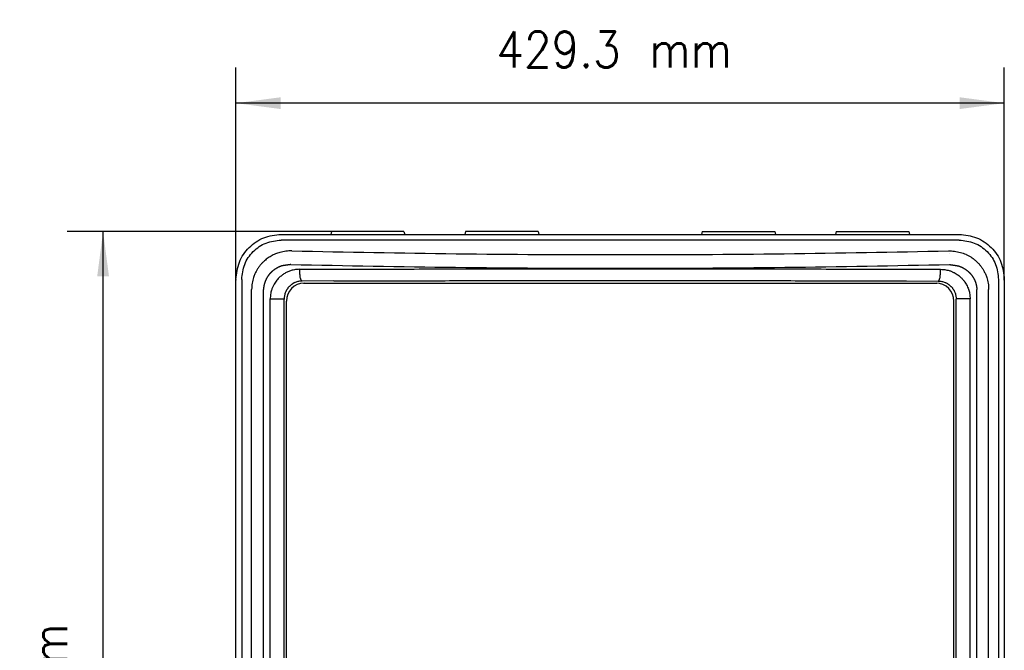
# Model space of a CAD drawing. Header units: inches. Extents: x -113 to 96, y -70 to 125.
# Tile 12 of 23: x -74 to -19, y 40 to 75. Entities that reach past the tile are written whole.
import ezdxf

# ---------------------------------------------------------------- set-up
doc = ezdxf.new("R2010")
doc.units = ezdxf.units.IN
doc.layers.add('1', color=7, linetype='Continuous')
doc.styles.add('CONVERTER_11', font='txt.shx', dxfattribs={"width": 0.9})
doc.dimstyles.new('ME10_DIM_15', dxfattribs={"dimtxt": 2, "dimasz": 2.5, "dimexe": 2, "dimexo": 0, "dimgap": 2, "dimtad": 1, "dimzin": 12, "dimdsep": 46, "dimtxsty": 'CONVERTER_11', "dimsah": 1, "dimcen": 0.09, "dimclrd": 3, "dimclre": 3, "dimclrt": 3, "dimadec": 0, "dimazin": 0, "dimtfac": 1, "dimtdec": 4, "dimtmove": 0, "dimatfit": 3, "dimfxl": 1, "dimtolj": 1, "dimtzin": 0, "dimarcsym": 0})
doc.dimstyles.new('ME10_DIM_16', dxfattribs={"dimtxt": 2, "dimasz": 2.5, "dimexe": 2, "dimexo": 0, "dimgap": 2, "dimtad": 1, "dimzin": 12, "dimdsep": 46, "dimtxsty": 'CONVERTER_11', "dimsah": 1, "dimcen": 0.09, "dimclrd": 3, "dimclre": 3, "dimclrt": 3, "dimadec": 0, "dimazin": 0, "dimtfac": 1, "dimtdec": 4, "dimtmove": 0, "dimatfit": 3, "dimfxl": 1, "dimtolj": 1, "dimtzin": 0, "dimarcsym": 0})

# ---------------------------------------------------------------- blocks, each defined once
blk = doc.blocks.new('Gitter__56', base_point=(-40, 34.181))
at = {"color": 2, "linetype": 'Continuous'}
for p, q in [((-57.695, 60.231), (-57.65, 60.231)), ((-57.65, 60.231), (-56.891, 60.231)), ((-56.891, 60.231), (-56.85, 60.231)), ((-56.85, 60.231), (-56.725, 60.231)), ((-56.725, 60.231), (-23.275, 60.231)), ((-23.275, 60.231), (-23.15, 60.231)), ((-23.15, 60.231), (-23.109, 60.231)), ((-23.109, 60.231), (-22.35, 60.231)), ((-22.35, 60.231), (-22.305, 60.231))]:
    blk.add_line(p, q, dxfattribs=at)
blk = doc.blocks.new('Schaumstoff-PPI-20__57', base_point=(-40, 34.181))
at = {"color": 2, "linetype": 'Continuous'}
for p, q in [((-57.65, 60.231), (-56.891, 60.231)), ((-56.891, 60.231), (-56.85, 60.231)), ((-56.85, 60.231), (-56.725, 60.231)), ((-56.725, 60.231), (-23.275, 60.231)), ((-23.275, 60.231), (-23.15, 60.231)), ((-23.15, 60.231), (-23.109, 60.231)), ((-23.109, 60.231), (-22.35, 60.231)), ((-58.65, 9.131), (-58.65, 59.231)), ((-21.35, 9.131), (-21.35, 59.231))]:
    blk.add_line(p, q, dxfattribs=at)
for centre, start, end in [((-57.65, 59.231), 90, 180), ((-22.35, 59.231), 0, 90)]:
    blk.add_arc(centre, 1, start, end, dxfattribs=at)
blk = doc.blocks.new('364279-GITTER-kpl__58', base_point=(-40, 34.181))
for name in ['Schaumstoff-PPI-20__57', 'Gitter__56']:
    blk.add_blockref(name, (-40, 34.181))
blk = doc.blocks.new('366455-Rueckteil_12-Zoll_passiv__63', base_point=(-40, 34.256))
at = {"color": 2, "linetype": 'Continuous'}
for p, q in [((-56.131, 63.111), (-56.174, 62.954)), ((-52.079, 63.111), (-56.131, 63.111)), ((-52.079, 63.111), (-52.036, 62.954)), ((-48.641, 63.111), (-48.684, 62.954)), ((-44.589, 63.111), (-48.641, 63.111)), ((-44.589, 63.111), (-44.546, 62.954)), ((-35.411, 63.111), (-35.454, 62.954)), ((-35.411, 63.111), (-31.359, 63.111)), ((-31.359, 63.111), (-31.316, 62.954)), ((-27.921, 63.111), (-27.964, 62.954)), ((-27.921, 63.111), (-23.869, 63.111)), ((-23.869, 63.111), (-23.826, 62.954)), ((-61.465, 60.416), (-61.465, 60.433)), ((-61.465, 7.956), (-61.465, 60.416)), ((-18.535, 60.433), (-18.535, 60.416)), ((-18.535, 60.416), (-18.535, 7.956))]:
    blk.add_line(p, q, dxfattribs=at)
blk = doc.blocks.new('366455-Rueckteil_12-Zoll_passiv_kpl__64', base_point=(-40, 34.256))
blk.add_blockref('366455-Rueckteil_12-Zoll_passiv__63', (-40, 34.256))
blk = doc.blocks.new('GEHAEUSE-kpl__65', base_point=(-40, 33.811))
blk.add_blockref('366455-Rueckteil_12-Zoll_passiv_kpl__64', (-40, 34.256))
blk = doc.blocks.new('Schallwand__66', base_point=(-40, 33.748))
at = {"color": 2, "linetype": 'Continuous'}
for p, q in [((-58.944, 62.954), (-21.056, 62.954)), ((-21.058, 62.634), (-58.942, 62.634)), ((-61.465, 60.416), (-61.465, 60.433)), ((-61.465, 7.956), (-61.465, 60.416)), ((-61.142, 60.433), (-61.142, 7.93)), ((-55.998, 60.353), (-57.776, 60.347)), ((-24.002, 60.353), (-22.224, 60.347)), ((-18.858, 60.433), (-18.858, 7.93)), ((-18.535, 60.433), (-18.535, 60.416)), ((-18.535, 60.416), (-18.535, 7.956)), ((-60.591, 8.481), (-60.591, 59.881)), ((-58.773, 9.019), (-58.773, 59.344)), ((-21.227, 9.019), (-21.227, 59.344))]:
    blk.add_line(p, q, dxfattribs=at)
at = {"color": 1, "linetype": 'Continuous'}
for p, q in [((-57.792, 60.364), (-57.776, 60.347)), ((-22.208, 60.364), (-22.224, 60.347)), ((-59.552, 9.004), (-59.552, 59.358)), ((-59.552, 59.358), (-58.787, 59.358)), ((-58.787, 59.358), (-58.773, 59.344)), ((-21.213, 59.358), (-21.227, 59.344)), ((-20.448, 59.358), (-21.213, 59.358)), ((-20.448, 9.004), (-20.448, 59.358))]:
    blk.add_line(p, q, dxfattribs=at)
at = {"color": 2, "linetype": 'Continuous'}
blk.add_arc((-21.575, 61.887), 0.00432, -24.6339, 33.5851, dxfattribs=at)
for points, knots in [([(-61.465, 60.433), (-61.428, 60.764), (-61.353, 61.425), (-60.771, 62.26), (-59.936, 62.842), (-59.275, 62.917), (-58.944, 62.954)], [0, 0, 0, 0, 0.984324, 1.968648, 2.952972, 3.937296, 3.937296, 3.937296, 3.937296]), ([(-21.056, 62.954), (-20.725, 62.917), (-20.064, 62.842), (-19.229, 62.26), (-18.647, 61.425), (-18.572, 60.764), (-18.535, 60.433)], [0, 0, 0, 0, 0.984324, 1.968648, 2.952972, 3.937296, 3.937296, 3.937296, 3.937296]), ([(-61.142, 60.433), (-61.11, 60.721), (-61.044, 61.299), (-60.537, 62.028), (-59.807, 62.536), (-59.23, 62.601), (-58.942, 62.634)], [0, 0, 0, 0, 0.859243, 1.718485, 2.577727, 3.43697, 3.43697, 3.43697, 3.43697]), ([(-21.058, 62.634), (-20.77, 62.601), (-20.193, 62.536), (-19.463, 62.028), (-18.956, 61.299), (-18.89, 60.721), (-18.858, 60.433)], [0, 0, 0, 0, 0.859243, 1.718485, 2.577727, 3.43697, 3.43697, 3.43697, 3.43697]), ([(-58.34, 62.033), (-58.453, 62.03), (-58.679, 62.025), (-58.945, 61.969), (-59.138, 61.909), (-59.265, 61.86), (-59.388, 61.804), (-59.506, 61.742), (-59.617, 61.674), (-59.722, 61.601), (-59.823, 61.523), (-59.927, 61.43), (-60.034, 61.322), (-60.14, 61.197), (-60.236, 61.064), (-60.31, 60.942), (-60.367, 60.834), (-60.41, 60.743), (-60.449, 60.649), (-60.51, 60.479), (-60.575, 60.224), (-60.585, 59.996), (-60.591, 59.881)], [0, 0, 0, 0, 0.337602, 0.675203, 0.810696, 0.946183, 1.081746, 1.217306, 1.344924, 1.472539, 1.600192, 1.727856, 1.891551, 2.055285, 2.218977, 2.382618, 2.483604, 2.584574, 2.685449, 2.786341, 3.128116, 3.469891, 3.469891, 3.469891, 3.469891]), ([(-21.66, 62.033), (-21.547, 62.03), (-21.321, 62.025), (-21.048, 61.968), (-20.84, 61.901), (-20.693, 61.843), (-20.551, 61.773), (-20.429, 61.703), (-20.326, 61.636), (-20.242, 61.574), (-20.16, 61.508), (-20.067, 61.425), (-19.966, 61.322), (-19.86, 61.197), (-19.764, 61.064), (-19.69, 60.942), (-19.633, 60.834), (-19.59, 60.743), (-19.551, 60.649), (-19.49, 60.479), (-19.425, 60.224), (-19.415, 59.996), (-19.409, 59.881)], [0, 0, 0, 0, 0.337601, 0.6752, 0.833394, 0.991601, 1.149854, 1.308072, 1.413013, 1.517939, 1.622871, 1.727819, 1.891473, 2.055177, 2.218903, 2.382576, 2.483565, 2.58454, 2.685411, 2.786299, 3.128075, 3.469851, 3.469851, 3.469851, 3.469851]), ([(-57.776, 60.347), (-57.841, 60.343), (-57.972, 60.335), (-58.113, 60.29), (-58.202, 60.25), (-58.246, 60.228), (-58.289, 60.204), (-58.33, 60.177), (-58.37, 60.149), (-58.409, 60.118), (-58.446, 60.086), (-58.481, 60.052), (-58.515, 60.017), (-58.547, 59.979), (-58.577, 59.941), (-58.605, 59.9), (-58.631, 59.859), (-58.655, 59.816), (-58.677, 59.772), (-58.717, 59.682), (-58.762, 59.54), (-58.769, 59.41), (-58.773, 59.344)], [0, 0, 0, 0, 0.195627, 0.391254, 0.440248, 0.489232, 0.538224, 0.587218, 0.636337, 0.685455, 0.734571, 0.783686, 0.832711, 0.881737, 0.930765, 0.979794, 1.028948, 1.078099, 1.127243, 1.176398, 1.372365, 1.568332, 1.568332, 1.568332, 1.568332]), ([(-55.998, 60.354), (-54.672, 60.358), (-52.019, 60.365), (-49.031, 60.37), (-47.035, 60.373), (-46.032, 60.374), (-45.028, 60.375), (-44.024, 60.376), (-43.018, 60.377), (-42.012, 60.377), (-41.006, 60.377), (-40, 60.377), (-38.994, 60.377), (-37.988, 60.377), (-36.982, 60.377), (-35.976, 60.376), (-34.972, 60.375), (-33.968, 60.374), (-32.965, 60.373), (-30.969, 60.37), (-27.981, 60.365), (-25.328, 60.358), (-24.002, 60.354)], [0, 0, 0, 0, 3.979568, 7.959137, 8.962769, 9.966402, 10.970035, 11.973667, 12.979815, 13.985963, 14.99211, 15.998258, 17.004405, 18.010553, 19.0167, 20.022848, 21.026481, 22.030113, 23.033746, 24.037379, 28.016947, 31.996515, 31.996515, 31.996515, 31.996515]), ([(-22.224, 60.347), (-22.159, 60.343), (-22.028, 60.335), (-21.887, 60.29), (-21.798, 60.25), (-21.754, 60.228), (-21.711, 60.204), (-21.67, 60.177), (-21.63, 60.149), (-21.591, 60.118), (-21.554, 60.086), (-21.519, 60.052), (-21.485, 60.017), (-21.453, 59.979), (-21.423, 59.941), (-21.395, 59.9), (-21.369, 59.859), (-21.345, 59.816), (-21.323, 59.772), (-21.283, 59.682), (-21.238, 59.54), (-21.231, 59.41), (-21.227, 59.344)], [0, 0, 0, 0, 0.195627, 0.391254, 0.440248, 0.489232, 0.538224, 0.587218, 0.636337, 0.685455, 0.734571, 0.783686, 0.832711, 0.881737, 0.930765, 0.979794, 1.028948, 1.078099, 1.127243, 1.176398, 1.372365, 1.568332, 1.568332, 1.568332, 1.568332])]:
    blk.add_open_spline(points, degree=3, knots=knots, dxfattribs=at)
for points in [[(-58.34, 62.033), (-55.284, 61.972), (-49.171, 61.852), (-40, 61.808), (-30.829, 61.852), (-24.716, 61.972), (-21.66, 62.033)], [(-19.409, 8.481), (-19.409, 12.765), (-19.409, 21.331), (-19.409, 34.181), (-19.409, 47.031), (-19.409, 55.598), (-19.409, 59.881)]]:
    blk.add_open_spline(points, degree=3, dxfattribs=at)
at = {"color": 1, "linetype": 'Continuous'}
for points, knots in [([(-58.395, 61.27), (-58.41, 61.268), (-58.442, 61.264), (-58.481, 61.258), (-58.514, 61.253), (-58.539, 61.25), (-58.565, 61.246), (-58.59, 61.242), (-58.615, 61.239), (-58.64, 61.235), (-58.666, 61.231), (-58.689, 61.228), (-58.711, 61.225), (-58.73, 61.222), (-58.75, 61.219), (-58.77, 61.216), (-58.789, 61.213), (-58.809, 61.21), (-58.828, 61.207), (-58.843, 61.205), (-58.851, 61.205), (-58.854, 61.204), (-58.857, 61.204), (-58.86, 61.204), (-58.862, 61.203), (-58.865, 61.203), (-58.868, 61.202), (-58.873, 61.201), (-58.882, 61.199), (-58.892, 61.196), (-58.903, 61.192), (-58.914, 61.188), (-58.924, 61.185), (-58.935, 61.181), (-58.945, 61.178), (-58.959, 61.173), (-58.977, 61.166), (-58.998, 61.158), (-59.019, 61.15), (-59.039, 61.141), (-59.06, 61.133), (-59.08, 61.123), (-59.101, 61.114), (-59.121, 61.104), (-59.141, 61.094), (-59.161, 61.084), (-59.18, 61.073), (-59.2, 61.062), (-59.219, 61.051), (-59.238, 61.039), (-59.257, 61.028), (-59.276, 61.015), (-59.295, 61.003), (-59.313, 60.99), (-59.332, 60.977), (-59.35, 60.964), (-59.368, 60.951), (-59.386, 60.937), (-59.403, 60.923), (-59.42, 60.908), (-59.438, 60.894), (-59.454, 60.879), (-59.471, 60.864), (-59.487, 60.848), (-59.504, 60.833), (-59.52, 60.817), (-59.535, 60.801), (-59.551, 60.784), (-59.566, 60.767), (-59.581, 60.751), (-59.595, 60.733), (-59.61, 60.716), (-59.624, 60.698), (-59.638, 60.681), (-59.652, 60.663), (-59.665, 60.644), (-59.678, 60.626), (-59.691, 60.607), (-59.703, 60.588), (-59.715, 60.569), (-59.727, 60.55), (-59.739, 60.53), (-59.75, 60.511), (-59.761, 60.491), (-59.771, 60.471), (-59.782, 60.45), (-59.791, 60.43), (-59.801, 60.41), (-59.81, 60.389), (-59.819, 60.369), (-59.827, 60.349), (-59.835, 60.328), (-59.843, 60.307), (-59.851, 60.287), (-59.858, 60.266), (-59.865, 60.245), (-59.871, 60.223), (-59.877, 60.202), (-59.883, 60.181), (-59.889, 60.159), (-59.894, 60.138), (-59.899, 60.116), (-59.903, 60.094), (-59.907, 60.074), (-59.911, 60.055), (-59.913, 60.037), (-59.916, 60.019), (-59.919, 60.001), (-59.921, 59.982), (-59.923, 59.964), (-59.925, 59.946), (-59.926, 59.934), (-59.926, 59.928), (-59.926, 59.927), (-59.926, 59.927), (-59.926, 59.927), (-59.926, 59.926), (-59.926, 59.926), (-59.927, 59.926), (-59.927, 59.925), (-59.927, 59.925), (-59.927, 59.925), (-59.927, 59.924), (-59.927, 59.924), (-59.927, 59.924), (-59.927, 59.923), (-59.927, 59.923), (-59.927, 59.922), (-59.927, 59.921), (-59.927, 59.92), (-59.927, 59.919), (-59.927, 59.917), (-59.927, 59.916), (-59.927, 59.914), (-59.927, 59.913), (-59.928, 59.911), (-59.928, 59.908), (-59.928, 59.904), (-59.929, 59.899), (-59.929, 59.892), (-59.93, 59.881), (-59.931, 59.871), (-59.931, 59.867)], [0, 0, 0, 0, 0.047461, 0.094923, 0.120484, 0.146044, 0.171606, 0.197167, 0.222688, 0.248209, 0.273729, 0.299249, 0.319105, 0.338962, 0.358822, 0.378681, 0.398545, 0.418411, 0.43827, 0.458125, 0.461003, 0.46388, 0.466757, 0.469634, 0.472434, 0.475233, 0.478033, 0.480833, 0.492136, 0.503446, 0.514776, 0.526104, 0.537182, 0.54826, 0.559327, 0.570394, 0.592792, 0.61519, 0.6376, 0.66001, 0.682408, 0.704805, 0.727198, 0.749591, 0.771985, 0.79438, 0.816776, 0.839172, 0.861586, 0.884, 0.906414, 0.928828, 0.951238, 0.973649, 0.99606, 1.018471, 1.040978, 1.063484, 1.085991, 1.108497, 1.13101, 1.153523, 1.176036, 1.19855, 1.221069, 1.243588, 1.266108, 1.288627, 1.311155, 1.333683, 1.356211, 1.378738, 1.401362, 1.423986, 1.44661, 1.469234, 1.491868, 1.514501, 1.537135, 1.559768, 1.582414, 1.60506, 1.627706, 1.650352, 1.673013, 1.695675, 1.718337, 1.740999, 1.763113, 1.785228, 1.807343, 1.829457, 1.851587, 1.873716, 1.895845, 1.917975, 1.940119, 1.962263, 1.984408, 2.006552, 2.028712, 2.050871, 2.07303, 2.095189, 2.113425, 2.131661, 2.149897, 2.168133, 2.186382, 2.20463, 2.222878, 2.241125, 2.241457, 2.241789, 2.24212, 2.242452, 2.242795, 2.243138, 2.243481, 2.243824, 2.244155, 2.244487, 2.244818, 2.24515, 2.245496, 2.245842, 2.246187, 2.246533, 2.24788, 2.249227, 2.250575, 2.251922, 2.253297, 2.254673, 2.256048, 2.257424, 2.261528, 2.265633, 2.269737, 2.273842, 2.288255, 2.302667, 2.302667, 2.302667, 2.302667]), ([(-21.605, 61.27), (-21.59, 61.268), (-21.558, 61.264), (-21.519, 61.258), (-21.486, 61.253), (-21.461, 61.25), (-21.435, 61.246), (-21.41, 61.242), (-21.385, 61.239), (-21.36, 61.235), (-21.334, 61.231), (-21.311, 61.228), (-21.289, 61.225), (-21.27, 61.222), (-21.25, 61.219), (-21.23, 61.216), (-21.211, 61.213), (-21.191, 61.21), (-21.172, 61.207), (-21.157, 61.205), (-21.149, 61.205), (-21.146, 61.204), (-21.143, 61.204), (-21.14, 61.204), (-21.138, 61.203), (-21.135, 61.203), (-21.132, 61.202), (-21.127, 61.201), (-21.118, 61.199), (-21.108, 61.196), (-21.097, 61.192), (-21.086, 61.188), (-21.076, 61.185), (-21.065, 61.181), (-21.055, 61.178), (-21.041, 61.173), (-21.023, 61.166), (-21.002, 61.158), (-20.981, 61.15), (-20.961, 61.141), (-20.94, 61.133), (-20.92, 61.123), (-20.899, 61.114), (-20.879, 61.104), (-20.859, 61.094), (-20.839, 61.084), (-20.82, 61.073), (-20.8, 61.062), (-20.781, 61.051), (-20.762, 61.039), (-20.743, 61.028), (-20.724, 61.015), (-20.705, 61.003), (-20.687, 60.99), (-20.668, 60.977), (-20.65, 60.964), (-20.632, 60.951), (-20.614, 60.937), (-20.597, 60.923), (-20.58, 60.908), (-20.562, 60.894), (-20.546, 60.879), (-20.529, 60.864), (-20.513, 60.848), (-20.496, 60.833), (-20.48, 60.817), (-20.465, 60.801), (-20.449, 60.784), (-20.434, 60.767), (-20.419, 60.751), (-20.405, 60.733), (-20.39, 60.716), (-20.376, 60.698), (-20.362, 60.681), (-20.348, 60.663), (-20.335, 60.644), (-20.322, 60.626), (-20.309, 60.607), (-20.297, 60.588), (-20.285, 60.569), (-20.273, 60.55), (-20.261, 60.53), (-20.25, 60.511), (-20.239, 60.491), (-20.229, 60.471), (-20.218, 60.45), (-20.209, 60.43), (-20.199, 60.41), (-20.19, 60.389), (-20.181, 60.369), (-20.173, 60.349), (-20.165, 60.328), (-20.157, 60.307), (-20.149, 60.287), (-20.142, 60.266), (-20.135, 60.245), (-20.129, 60.223), (-20.123, 60.202), (-20.117, 60.181), (-20.111, 60.159), (-20.106, 60.138), (-20.101, 60.116), (-20.097, 60.094), (-20.093, 60.074), (-20.089, 60.055), (-20.087, 60.037), (-20.084, 60.019), (-20.081, 60.001), (-20.079, 59.982), (-20.077, 59.964), (-20.075, 59.946), (-20.074, 59.934), (-20.074, 59.928), (-20.074, 59.927), (-20.074, 59.927), (-20.074, 59.927), (-20.074, 59.926), (-20.074, 59.926), (-20.073, 59.926), (-20.073, 59.925), (-20.073, 59.925), (-20.073, 59.925), (-20.073, 59.924), (-20.073, 59.924), (-20.073, 59.924), (-20.073, 59.923), (-20.073, 59.923), (-20.073, 59.922), (-20.073, 59.921), (-20.073, 59.92), (-20.073, 59.919), (-20.073, 59.917), (-20.073, 59.916), (-20.073, 59.914), (-20.073, 59.913), (-20.072, 59.911), (-20.072, 59.908), (-20.072, 59.904), (-20.071, 59.899), (-20.071, 59.892), (-20.07, 59.881), (-20.069, 59.871), (-20.069, 59.867)], [0, 0, 0, 0, 0.047461, 0.094923, 0.120484, 0.146044, 0.171606, 0.197167, 0.222688, 0.248209, 0.273729, 0.299249, 0.319105, 0.338962, 0.358822, 0.378681, 0.398545, 0.418411, 0.43827, 0.458125, 0.461003, 0.46388, 0.466757, 0.469634, 0.472434, 0.475233, 0.478033, 0.480833, 0.492136, 0.503446, 0.514776, 0.526104, 0.537182, 0.54826, 0.559327, 0.570394, 0.592792, 0.61519, 0.6376, 0.66001, 0.682408, 0.704805, 0.727198, 0.749591, 0.771985, 0.79438, 0.816776, 0.839172, 0.861586, 0.884, 0.906414, 0.928828, 0.951238, 0.973649, 0.99606, 1.018471, 1.040978, 1.063484, 1.085991, 1.108497, 1.13101, 1.153523, 1.176036, 1.19855, 1.221069, 1.243588, 1.266108, 1.288627, 1.311155, 1.333683, 1.356211, 1.378738, 1.401362, 1.423986, 1.44661, 1.469234, 1.491868, 1.514501, 1.537135, 1.559768, 1.582414, 1.60506, 1.627706, 1.650352, 1.673013, 1.695675, 1.718337, 1.740999, 1.763113, 1.785228, 1.807343, 1.829457, 1.851587, 1.873716, 1.895845, 1.917975, 1.940119, 1.962263, 1.984408, 2.006552, 2.028712, 2.050871, 2.07303, 2.095189, 2.113425, 2.131661, 2.149897, 2.168133, 2.186382, 2.20463, 2.222878, 2.241125, 2.241457, 2.241789, 2.24212, 2.242452, 2.242795, 2.243138, 2.243481, 2.243824, 2.244155, 2.244487, 2.244818, 2.24515, 2.245496, 2.245842, 2.246187, 2.246533, 2.24788, 2.249227, 2.250575, 2.251922, 2.253297, 2.254673, 2.256048, 2.257424, 2.261528, 2.265633, 2.269737, 2.273842, 2.288255, 2.302667, 2.302667, 2.302667, 2.302667]), ([(-57.907, 61.003), (-57.987, 61), (-58.146, 60.993), (-58.334, 60.949), (-58.473, 60.903), (-58.566, 60.865), (-58.656, 60.822), (-58.744, 60.774), (-58.829, 60.72), (-58.911, 60.661), (-58.989, 60.597), (-59.069, 60.523), (-59.149, 60.437), (-59.227, 60.34), (-59.298, 60.237), (-59.353, 60.142), (-59.395, 60.059), (-59.427, 59.987), (-59.455, 59.914), (-59.497, 59.788), (-59.541, 59.603), (-59.548, 59.44), (-59.552, 59.358)], [0, 0, 0, 0, 0.23864, 0.477279, 0.577217, 0.677151, 0.777119, 0.877089, 0.977958, 1.078826, 1.179736, 1.280651, 1.405617, 1.530609, 1.655565, 1.780484, 1.858674, 1.936851, 2.014956, 2.093073, 2.337224, 2.581375, 2.581375, 2.581375, 2.581375]), ([(-57.907, 61.003), (-56.424, 61.008), (-53.458, 61.017), (-50.117, 61.023), (-47.884, 61.026), (-46.76, 61.028), (-45.635, 61.029), (-44.51, 61.03), (-43.383, 61.031), (-42.255, 61.031), (-41.128, 61.031), (-40, 61.032), (-38.872, 61.031), (-37.745, 61.031), (-36.617, 61.031), (-35.49, 61.03), (-34.365, 61.029), (-33.24, 61.028), (-32.116, 61.026), (-29.883, 61.023), (-26.542, 61.017), (-23.576, 61.008), (-22.093, 61.003)], [0, 0, 0, 0, 4.449454, 8.898908, 10.023204, 11.1475, 12.271796, 13.396092, 14.523826, 15.651561, 16.779295, 17.90703, 19.034765, 20.162499, 21.290234, 22.417968, 23.542264, 24.66656, 25.790856, 26.915152, 31.364606, 35.81406, 35.81406, 35.81406, 35.81406]), ([(-57.792, 60.364), (-57.815, 60.391), (-57.861, 60.447), (-57.877, 60.596), (-57.905, 60.778), (-57.906, 60.928), (-57.907, 61.003)], [0, 0, 0, 0, 0.1056656, 0.2114318, 0.4366021, 0.661775, 0.661775, 0.661775, 0.661775]), ([(-22.208, 60.364), (-22.185, 60.391), (-22.139, 60.447), (-22.123, 60.596), (-22.095, 60.778), (-22.094, 60.928), (-22.093, 61.003)], [0, 0, 0, 0, 0.1056656, 0.2114318, 0.4366021, 0.661775, 0.661775, 0.661775, 0.661775]), ([(-22.093, 61.003), (-22.013, 61), (-21.854, 60.993), (-21.673, 60.951), (-21.548, 60.91), (-21.475, 60.882), (-21.404, 60.851), (-21.32, 60.81), (-21.227, 60.757), (-21.124, 60.688), (-21.028, 60.612), (-20.948, 60.539), (-20.883, 60.472), (-20.832, 60.413), (-20.783, 60.352), (-20.728, 60.276), (-20.669, 60.183), (-20.611, 60.073), (-20.56, 59.958), (-20.506, 59.803), (-20.459, 59.603), (-20.452, 59.44), (-20.448, 59.358)], [0, 0, 0, 0, 0.23864, 0.477279, 0.55505, 0.63281, 0.71065, 0.7885, 0.911528, 1.034593, 1.157622, 1.280617, 1.358743, 1.436858, 1.514984, 1.593122, 1.718101, 1.843114, 1.968083, 2.093035, 2.337184, 2.581334, 2.581334, 2.581334, 2.581334]), ([(-59.931, 8.496), (-59.931, 8.504), (-59.931, 8.521), (-59.931, 8.539), (-59.931, 8.549), (-59.931, 8.553), (-59.931, 8.556), (-59.932, 8.559), (-59.932, 8.562), (-59.932, 8.565), (-59.932, 8.568), (-59.932, 8.571), (-59.932, 8.574), (-59.932, 8.578), (-59.932, 8.581), (-59.932, 8.584), (-59.932, 8.587), (-59.932, 8.59), (-59.932, 8.593), (-59.932, 8.6), (-59.932, 8.609), (-59.932, 8.622), (-59.932, 8.634), (-59.932, 8.647), (-59.932, 8.659), (-59.932, 8.672), (-59.932, 8.684), (-59.932, 8.701), (-59.932, 8.722), (-59.932, 8.747), (-59.932, 8.772), (-59.932, 8.797), (-59.932, 8.822), (-59.932, 8.847), (-59.932, 8.872), (-59.932, 8.939), (-59.932, 9.048), (-59.932, 9.198), (-59.932, 9.349), (-59.932, 9.499), (-59.932, 9.65), (-59.932, 9.8), (-59.932, 9.951), (-59.932, 10.252), (-59.932, 10.703), (-59.932, 11.305), (-59.932, 11.907), (-59.932, 12.509), (-59.932, 13.111), (-59.932, 13.713), (-59.932, 14.315), (-59.932, 16.322), (-59.932, 19.733), (-59.932, 24.549), (-59.932, 29.365), (-59.932, 34.181), (-59.932, 38.997), (-59.932, 43.813), (-59.932, 48.629), (-59.932, 52.041), (-59.932, 54.047), (-59.932, 54.649), (-59.932, 55.251), (-59.932, 55.853), (-59.932, 56.455), (-59.932, 57.057), (-59.932, 57.659), (-59.932, 58.111), (-59.932, 58.412), (-59.932, 58.562), (-59.932, 58.713), (-59.932, 58.863), (-59.932, 59.014), (-59.932, 59.164), (-59.932, 59.315), (-59.932, 59.424), (-59.932, 59.49), (-59.932, 59.515), (-59.932, 59.541), (-59.932, 59.566), (-59.932, 59.591), (-59.932, 59.616), (-59.932, 59.641), (-59.932, 59.662), (-59.932, 59.679), (-59.932, 59.691), (-59.932, 59.704), (-59.932, 59.716), (-59.932, 59.729), (-59.932, 59.741), (-59.932, 59.754), (-59.932, 59.763), (-59.932, 59.769), (-59.932, 59.773), (-59.932, 59.776), (-59.932, 59.779), (-59.932, 59.782), (-59.932, 59.785), (-59.932, 59.788), (-59.932, 59.791), (-59.932, 59.795), (-59.932, 59.798), (-59.932, 59.801), (-59.932, 59.804), (-59.931, 59.807), (-59.931, 59.81), (-59.931, 59.813), (-59.931, 59.824), (-59.931, 59.842), (-59.931, 59.858), (-59.931, 59.867)], [0, 0, 0, 0, 0.025082, 0.050164, 0.0533, 0.056435, 0.059571, 0.062706, 0.065842, 0.068977, 0.072113, 0.075248, 0.078384, 0.08152, 0.084656, 0.087792, 0.090928, 0.094064, 0.0972, 0.100336, 0.112877, 0.125419, 0.137961, 0.150502, 0.163044, 0.175585, 0.188127, 0.200669, 0.225752, 0.250835, 0.275918, 0.301002, 0.326085, 0.351168, 0.376252, 0.401335, 0.551835, 0.702334, 0.852834, 1.003334, 1.153833, 1.304333, 1.454833, 1.605332, 2.207331, 2.809329, 3.411328, 4.013326, 4.615325, 5.217323, 5.819322, 6.421321, 11.237309, 16.053298, 20.869287, 25.685275, 30.501264, 35.317252, 40.133241, 44.949229, 45.551227, 46.153226, 46.755225, 47.357223, 47.959222, 48.56122, 49.163219, 49.765217, 49.915717, 50.066217, 50.216716, 50.367216, 50.517716, 50.668215, 50.818715, 50.969215, 50.994298, 51.019382, 51.044465, 51.069548, 51.094631, 51.119715, 51.144798, 51.169881, 51.182423, 51.194964, 51.207506, 51.220048, 51.232589, 51.245131, 51.257673, 51.270214, 51.27335, 51.276486, 51.279622, 51.282758, 51.285894, 51.28903, 51.292166, 51.295302, 51.298437, 51.301573, 51.304708, 51.307844, 51.310979, 51.314115, 51.31725, 51.320386, 51.345468, 51.37055, 51.37055, 51.37055, 51.37055]), ([(-20.069, 8.496), (-20.069, 8.505), (-20.069, 8.523), (-20.069, 8.542), (-20.069, 8.553), (-20.069, 8.556), (-20.068, 8.56), (-20.068, 8.563), (-20.068, 8.566), (-20.068, 8.569), (-20.068, 8.572), (-20.068, 8.574), (-20.068, 8.576), (-20.068, 8.577), (-20.068, 8.579), (-20.068, 8.58), (-20.068, 8.581), (-20.068, 8.582), (-20.068, 8.583), (-20.068, 8.584), (-20.068, 8.585), (-20.068, 8.585), (-20.068, 8.586), (-20.068, 8.586), (-20.068, 8.586), (-20.068, 8.587), (-20.068, 8.587), (-20.068, 8.588), (-20.068, 8.589), (-20.068, 8.591), (-20.068, 8.592), (-20.068, 8.594), (-20.068, 8.595), (-20.068, 8.597), (-20.068, 8.599), (-20.068, 10.731), (-20.068, 14.995), (-20.068, 21.391), (-20.068, 27.786), (-20.068, 34.181), (-20.068, 40.577), (-20.068, 46.972), (-20.068, 53.367), (-20.068, 57.631), (-20.068, 59.764), (-20.068, 59.766), (-20.068, 59.767), (-20.068, 59.769), (-20.068, 59.771), (-20.068, 59.772), (-20.068, 59.774), (-20.068, 59.775), (-20.068, 59.776), (-20.068, 59.776), (-20.068, 59.776), (-20.068, 59.777), (-20.068, 59.777), (-20.068, 59.778), (-20.068, 59.778), (-20.068, 59.779), (-20.068, 59.779), (-20.068, 59.781), (-20.068, 59.782), (-20.068, 59.783), (-20.068, 59.784), (-20.068, 59.785), (-20.068, 59.786), (-20.068, 59.788), (-20.068, 59.791), (-20.068, 59.794), (-20.068, 59.797), (-20.068, 59.8), (-20.068, 59.803), (-20.069, 59.806), (-20.069, 59.81), (-20.069, 59.821), (-20.069, 59.84), (-20.069, 59.858), (-20.069, 59.867)], [0, 0, 0, 0, 0.026923, 0.053847, 0.057043, 0.06024, 0.063436, 0.066633, 0.069706, 0.07278, 0.075853, 0.078927, 0.080118, 0.081309, 0.082499, 0.08369, 0.084851, 0.086011, 0.087171, 0.088332, 0.088715, 0.089099, 0.089483, 0.089866, 0.090266, 0.090667, 0.091067, 0.091467, 0.093016, 0.094565, 0.096114, 0.097663, 0.099249, 0.100835, 0.102421, 0.104007, 6.499319, 12.894632, 19.289945, 25.685257, 32.08057, 38.475883, 44.871195, 51.266508, 51.268096, 51.269684, 51.271271, 51.272859, 51.274406, 51.275954, 51.277501, 51.279048, 51.27945, 51.279853, 51.280256, 51.280659, 51.281041, 51.281424, 51.281807, 51.28219, 51.283347, 51.284504, 51.28566, 51.286817, 51.28801, 51.289203, 51.290395, 51.291588, 51.294666, 51.297744, 51.300822, 51.303901, 51.307092, 51.310284, 51.313476, 51.316668, 51.343609, 51.37055, 51.37055, 51.37055, 51.37055])]:
    blk.add_open_spline(points, degree=3, knots=knots, dxfattribs=at)
blk.add_open_spline([(-58.395, 61.27), (-55.329, 61.211), (-49.198, 61.091), (-40, 61.048), (-30.802, 61.091), (-24.671, 61.211), (-21.605, 61.27)], degree=3, dxfattribs=at)
blk = doc.blocks.new('364360-SCHALLWAND-kpl__67', base_point=(-40, 33.748))
blk.add_blockref('Schallwand__66', (-40, 33.748))
blk = doc.blocks.new('SCHALLWAND__68', base_point=(-40, 33.748))
blk.add_blockref('364360-SCHALLWAND-kpl__67', (-40, 33.748))
blk = doc.blocks.new('113030a-D12-12Z-2WEG__69', base_point=(-40, 33.811))
for name, p in [('GEHAEUSE-kpl__65', (-40, 33.811)), ('SCHALLWAND__68', (-40, 33.748)), ('364279-GITTER-kpl__58', (-40, 34.181))]:
    blk.add_blockref(name, p)
blk = doc.blocks.new('*D103')
at = {"layer": '1', "color": 3, "linetype": 'Continuous'}
for p, q in [((-56.131, 63.111), (-70.891, 63.111)), ((-68.891, 4.511), (-68.891, 63.111)), ((-55.248, 4.511), (-70.891, 4.511))]:
    blk.add_line(p, q, dxfattribs=at)
at = {"layer": '1', "color": 3}
for points in [[(-68.562, 60.611), (-69.22, 60.611), (-68.891, 63.111)], [(-69.22, 7.011), (-68.562, 7.011), (-68.891, 4.511)]]:
    blk.add_solid(points, dxfattribs=at)
at = {"layer": '1', "color": 3, "insert": (-70.891, 30.374), "char_height": 2, "attachment_point": 7, "rotation": 90, "line_spacing_factor": 0.60024, "style": 'CONVERTER_11'}
blk.add_mtext('586 mm', dxfattribs=at)
blk = doc.blocks.new('*D104')
at = {"layer": '1', "color": 3, "linetype": 'Continuous'}
for p, q in [((-61.465, 60.416), (-61.465, 72.282)), ((-18.535, 60.416), (-18.535, 72.282)), ((-18.535, 70.282), (-61.465, 70.282))]:
    blk.add_line(p, q, dxfattribs=at)
at = {"layer": '1', "color": 3}
for points in [[(-58.965, 70.612), (-58.965, 69.953), (-61.465, 70.282)], [(-21.035, 69.953), (-21.035, 70.612), (-18.535, 70.282)]]:
    blk.add_solid(points, dxfattribs=at)
at = {"layer": '1', "color": 3, "insert": (-46.918, 72.282), "char_height": 2, "attachment_point": 7, "rotation": 0.0003, "line_spacing_factor": 0.60024, "style": 'CONVERTER_11'}
blk.add_mtext('429.3 mm', dxfattribs=at)
blk = doc.blocks.new('FRONT', base_point=(-45.704, 34.647))
at = {"layer": '1', "color": 7}
for p in [(-56.131, 63.111), (-56.131, 63.111), (-61.465, 60.416), (-61.465, 60.416), (-18.535, 60.416), (-18.535, 60.416)]:
    blk.add_point(p, dxfattribs=at)
blk.add_blockref('113030a-D12-12Z-2WEG__69', (-40, 33.811))
at = {"layer": '1'}
dim = blk.add_linear_dim(base=(-61.465, 70.282), p1=(-18.535, 60.416), p2=(-61.465, 60.416), text='429.3 mm', dimstyle='ME10_DIM_16', dxfattribs=at)
dim.commit()
dim.dimension.update_dxf_attribs({"geometry": '*D104', "text_midpoint": (-40.493, 73.282), "text_rotation": 0.0001})
dim = blk.add_linear_dim(base=(-68.891, 63.111), p1=(-55.248, 4.511), p2=(-56.131, 63.111), angle=90, text='586 mm', dimstyle='ME10_DIM_15', dxfattribs=at)
dim.commit()
dim.dimension.update_dxf_attribs({"geometry": '*D103', "text_midpoint": (-71.891, 35.574), "text_rotation": 90})
blk = doc.blocks.new('D12', base_point=(-8.53, 27.449))
blk.add_blockref('FRONT', (-45.704, 34.647))
blk = doc.blocks.new('TOP__70', base_point=(-8.53, 27.449))
blk.add_blockref('D12', (-8.53, 27.449))

msp = doc.modelspace()

# ---------------------------------------------------------------- block references
msp.add_blockref('TOP__70', (-8.53, 27.449))

doc.saveas('drawing.dxf')
